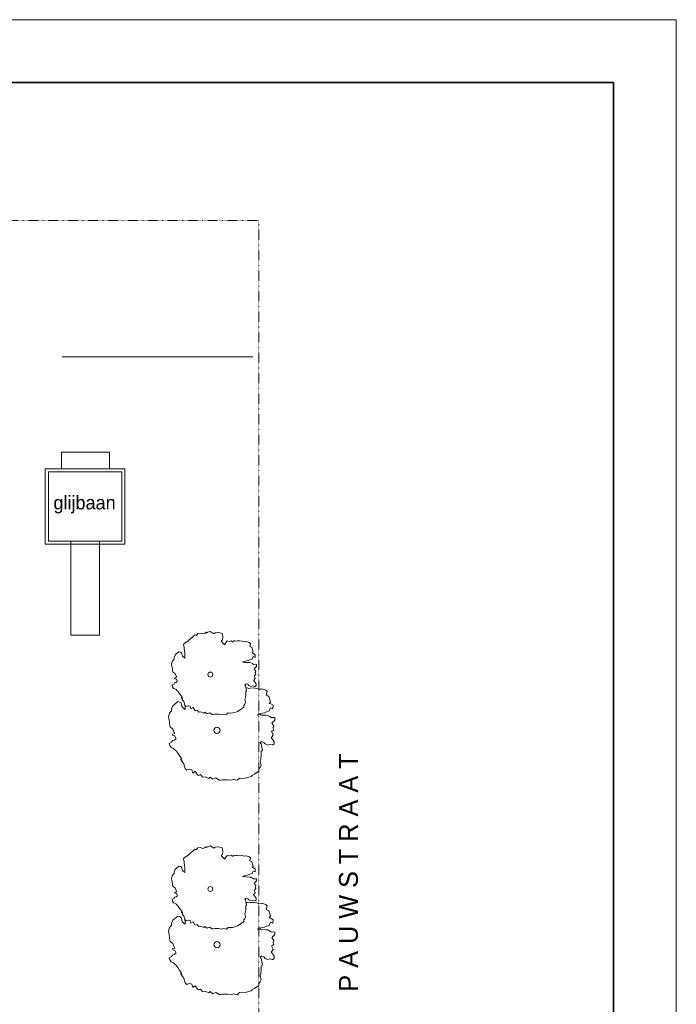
# Model space of a CAD drawing. Header units: millimetres. Extents: x 0 to 10560344, y -63228 to 177747.
# Tile 118 of 125: x 208008 to 228897, y 73591 to 104911. Entities that reach past the tile are written whole.
import ezdxf

# ---------------------------------------------------------------- set-up
doc = ezdxf.new("R2010")
doc.units = ezdxf.units.MM
doc.linetypes.add('DASHDOT', pattern=[25.4, 12.7, -6.35, 0, -6.35])
for name, color, linetype, lineweight in [('008', 8, 'Continuous', 9), ('035', 82, 'Continuous', 35), ('text008', 8, 'Continuous', 9)]:
    doc.layers.add(name, color=color, linetype=linetype, lineweight=lineweight)
doc.layers.add('xx HIDDEN', color=30, linetype='Continuous', lineweight=0, plot=False)
doc.styles.add('mvd', font='GOTHIC.TTF')

msp = doc.modelspace()

# ---------------------------------------------------------------- linework, layer by layer
at = {"layer": '008', "color": 7, "linetype": 'DASHDOT', "ltscale": 0.1}
for p, q in [((215612.7, 98521.7), (197962.6, 98521.7)), ((215612.7, 64087.4), (215612.7, 98521.7))]:
    msp.add_line(p, q, dxfattribs=at)
at = {"layer": '008', "color": 7}
for p, q in [((215260.1, 83653.2), (215211.2, 83645.8)), ((215301.1, 83636.8), (215260.1, 83653.2)), ((215350.3, 83645), (215301.1, 83636.8)), ((215448.7, 83653.2), (215350.3, 83645)), ((215555.4, 83636.8), (215448.7, 83653.2)), ((215629.2, 83612.2), (215555.4, 83636.8)), ((215711.2, 83628.6), (215686.6, 83620.4)), ((215834.2, 83587.6), (215711.2, 83628.6)), ((215686.6, 83620.4), (215629.2, 83612.2)), ((215883.5, 83546.5), (215834.2, 83587.6)), ((215850.7, 83431.7), (215883.5, 83546.5)), ((215932.7, 83382.5), (215850.7, 83431.7)), ((215981.9, 83210.2), (215932.7, 83382.5)), ((212881.2, 83087.1), (212840.2, 82988.7)), ((212930.5, 83128.1), (212881.2, 83087.1)), ((213037.1, 83218.4), (212930.5, 83128.1)), ((213094.5, 83202), (213037.1, 83218.4)), ((213143.7, 83177.4), (213094.5, 83202)), ((213176.5, 83037.9), (213143.7, 83177.4)), ((213266.8, 82964.1), (213176.5, 83037.9)), ((213265.5, 83107.6), (213266.8, 83029.7)), ((213266.8, 83029.7), (213266.8, 82964.1)), ((215940.9, 83161), (215981.9, 83210.2)), ((215998.3, 83152.8), (215940.9, 83161)), ((215940.9, 82923), (215990.1, 83021.5)), ((215990.1, 83021.5), (216063.9, 82988.7)), ((216072.1, 83103.5), (215998.3, 83152.8)), ((216063.9, 82988.7), (216072.1, 83103.5)), ((212774.6, 82857.4), (212741.8, 82734.4)), ((212741.8, 82734.4), (212758.2, 82627.7)), ((212840.2, 82923), (212774.6, 82857.4)), ((212840.2, 82988.7), (212840.2, 82923)), ((215580, 82816.4), (215629.2, 82832.8)), ((215588.2, 82791.8), (215580, 82816.4)), ((215662, 82808.2), (215588.2, 82791.8)), ((215629.2, 82832.8), (215727.6, 82849.2)), ((215694.8, 82791.8), (215662, 82808.2)), ((215842.5, 82783.6), (215694.8, 82791.8)), ((215727.6, 82849.2), (215793.2, 82865.6)), ((215793.2, 82865.6), (215858.9, 82898.4)), ((215899.9, 82775.4), (215842.5, 82783.6)), ((215858.9, 82898.4), (215940.9, 82923)), ((215965.5, 82742.6), (215899.9, 82775.4)), ((216006.5, 82709.7), (215965.5, 82742.6)), ((216072.1, 82717.9), (216006.5, 82709.7)), ((216121.3, 82709.7), (216072.1, 82717.9)), ((216121.3, 82627.7), (216121.3, 82709.7)), ((212758.2, 82627.7), (212774.6, 82545.7)), ((212774.6, 82545.7), (212782.8, 82447.2)), ((212782.8, 82447.2), (212799.2, 82414.4)), ((212799.2, 82414.4), (212881.2, 82340.6)), ((216031.1, 82529.3), (216072.1, 82578.5)), ((216088.5, 82447.2), (216031.1, 82529.3)), ((216063.9, 82389.8), (216080.3, 82398)), ((216096.7, 82324.2), (216063.9, 82389.8)), ((216072.1, 82578.5), (216121.3, 82627.7)), ((216080.3, 82398), (216088.5, 82447.2)), ((212946.9, 82201.1), (212864.8, 82184.7)), ((212864.8, 82184.7), (212881.2, 82143.7)), ((212881.2, 82340.6), (212922.2, 82242.1)), ((212881.2, 82143.7), (212938.7, 82127.3)), ((212922.2, 82242.1), (212946.9, 82201.1)), ((212938.7, 82127.3), (212971.5, 82061.6)), ((212971.5, 82061.6), (212971.5, 82028.8)), ((216006.5, 82061.6), (216072.1, 82168.3)), ((216031.1, 82045.2), (216006.5, 82061.6)), ((216022.9, 82274.9), (216063.9, 82291.3)), ((216072.1, 82168.3), (216022.9, 82274.9)), ((216063.9, 82291.3), (216096.7, 82324.2)), ((212840.2, 81930.4), (212766.4, 81889.4)), ((212766.4, 81889.4), (212782.8, 81823.7)), ((212782.8, 81823.7), (212823.8, 81758.1)), ((212823.8, 81758.1), (212823.8, 81758.1)), ((212823.8, 81758.1), (212823.8, 81758.1)), ((212823.8, 81758.1), (212905.8, 81725.3)), ((212864.8, 81979.6), (212840.2, 81930.4)), ((212922.2, 81996), (212864.8, 81979.6)), ((212971.5, 82028.8), (212922.2, 81996)), ((215662, 81905.8), (215703, 81946.8)), ((215686.6, 81872.9), (215662, 81905.8)), ((215727.6, 81659.6), (215686.6, 81872.9)), ((215703, 81946.8), (215776.8, 81922.2)), ((215776.8, 81922.2), (215817.8, 81872.9)), ((215817.8, 81872.9), (215899.9, 81831.9)), ((215899.9, 81831.9), (215957.3, 81856.5)), ((215957.3, 81856.5), (216039.3, 81840.1)), ((216104.9, 81946.8), (216031.1, 82045.2)), ((216039.3, 81840.1), (216063.9, 81840.1)), ((216063.9, 81840.1), (216104.9, 81872.9)), ((216104.9, 81872.9), (216104.9, 81946.8)), ((212905.8, 81725.3), (212922.2, 81708.9)), ((212922.2, 81708.9), (212963.3, 81667.8)), ((212963.3, 81667.8), (212996.1, 81643.2)), ((212996.1, 81643.2), (213004.3, 81618.6)), ((213004.3, 81618.6), (213037.1, 81577.6)), ((213037.1, 81577.6), (213086.3, 81512)), ((213086.3, 81512), (213160.1, 81413.5)), ((215678.4, 81388.9), (215694.8, 81520.2)), ((215694.8, 81635), (215727.6, 81659.6)), ((215694.8, 81520.2), (215694.8, 81635)), ((213160.1, 81413.5), (213119.1, 81372.5)), ((213119.1, 81372.5), (213160.1, 81372.5)), ((213160.1, 81372.5), (213176.5, 81356.1)), ((213176.5, 81356.1), (213160.1, 81323.3)), ((213160.1, 81323.3), (213192.9, 81282.3)), ((213192.9, 81282.3), (213225.8, 81241.2)), ((213225.8, 81241.2), (213275, 81093.6)), ((215612.8, 81077.2), (215653.8, 81126.4)), ((215653.8, 81126.4), (215686.6, 81192)), ((215662, 81331.5), (215678.4, 81388.9)), ((215686.6, 81192), (215662, 81331.5)), ((213275, 81093.6), (213324.2, 81044.4)), ((213324.2, 81044.4), (213398, 81069)), ((213398, 81069), (213488.2, 81052.6)), ((213488.2, 81052.6), (213512.9, 80945.9)), ((213512.9, 80945.9), (213594.9, 81003.3)), ((213594.9, 81003.3), (213668.7, 80888.5)), ((213668.7, 80888.5), (213693.3, 80872.1)), ((213693.3, 80872.1), (213758.9, 80896.7)), ((213758.9, 80896.7), (213824.6, 80814.6)), ((213824.6, 80814.6), (213906.6, 80831)), ((213906.6, 80831), (214021.4, 80773.6)), ((214021.4, 80773.6), (214070.6, 80814.6)), ((214070.6, 80814.6), (214152.7, 80749)), ((215178, 80781.8), (215301.1, 80814.6)), ((215301.1, 80814.6), (215374.9, 80839.3)), ((215374.9, 80839.3), (215399.5, 80872.1)), ((215399.5, 80872.1), (215473.3, 80913.1)), ((215473.3, 80913.1), (215612.8, 81011.5)), ((215612.8, 81011.5), (215612.8, 81077.2)), ((214152.7, 80749), (214251.1, 80790)), ((214251.1, 80790), (214357.7, 80724.4)), ((214357.7, 80724.4), (214390.6, 80724.4)), ((214390.6, 80724.4), (214456.2, 80732.6)), ((214456.2, 80732.6), (214546.4, 80732.6)), ((214546.4, 80732.6), (214620.2, 80732.6)), ((214620.2, 80732.6), (214718.7, 80716.2)), ((214718.7, 80716.2), (214825.3, 80740.8)), ((214825.3, 80740.8), (214923.7, 80716.2)), ((214923.7, 80716.2), (214997.6, 80781.8)), ((214997.6, 80781.8), (215096, 80773.6)), ((215096, 80773.6), (215178, 80781.8)), ((215260.1, 76833.3), (215211.2, 76825.9)), ((215301.1, 76816.9), (215260.1, 76833.3)), ((215350.3, 76825.1), (215301.1, 76816.9)), ((215448.7, 76833.3), (215350.3, 76825.1)), ((215555.4, 76816.9), (215448.7, 76833.3)), ((215629.2, 76792.3), (215555.4, 76816.9)), ((215686.6, 76800.5), (215629.2, 76792.3)), ((215711.2, 76808.7), (215686.6, 76800.5)), ((215834.2, 76767.7), (215711.2, 76808.7)), ((215883.5, 76726.6), (215834.2, 76767.7)), ((215850.7, 76611.8), (215883.5, 76726.6)), ((215932.7, 76562.6), (215850.7, 76611.8)), ((215981.9, 76390.3), (215932.7, 76562.6)), ((212881.2, 76267.2), (212840.2, 76168.8)), ((212840.2, 76168.8), (212840.2, 76103.1)), ((212930.5, 76308.2), (212881.2, 76267.2)), ((213037.1, 76398.5), (212930.5, 76308.2)), ((213094.5, 76382.1), (213037.1, 76398.5)), ((213143.7, 76357.5), (213094.5, 76382.1)), ((213176.5, 76218), (213143.7, 76357.5)), ((213266.8, 76144.2), (213176.5, 76218)), ((213265.5, 76287.7), (213266.8, 76209.8)), ((213266.8, 76209.8), (213266.8, 76144.2)), ((215940.9, 76341.1), (215981.9, 76390.3)), ((215998.3, 76332.9), (215940.9, 76341.1)), ((215940.9, 76103.1), (215990.1, 76201.6)), ((215990.1, 76201.6), (216063.9, 76168.8)), ((216072.1, 76283.6), (215998.3, 76332.9)), ((216063.9, 76168.8), (216072.1, 76283.6)), ((212774.6, 76037.5), (212741.8, 75914.5)), ((212741.8, 75914.5), (212758.2, 75807.8)), ((212758.2, 75807.8), (212774.6, 75725.8)), ((212840.2, 76103.1), (212774.6, 76037.5)), ((215580, 75996.5), (215629.2, 76012.9)), ((215588.2, 75971.9), (215580, 75996.5)), ((215662, 75988.3), (215588.2, 75971.9)), ((215629.2, 76012.9), (215727.6, 76029.3)), ((215694.8, 75971.9), (215662, 75988.3)), ((215842.5, 75963.7), (215694.8, 75971.9)), ((215727.6, 76029.3), (215793.2, 76045.7)), ((215793.2, 76045.7), (215858.9, 76078.5)), ((215899.9, 75955.5), (215842.5, 75963.7)), ((215858.9, 76078.5), (215940.9, 76103.1)), ((215965.5, 75922.7), (215899.9, 75955.5)), ((216006.5, 75889.8), (215965.5, 75922.7)), ((216072.1, 75898), (216006.5, 75889.8)), ((216121.3, 75889.8), (216072.1, 75898)), ((216072.1, 75758.6), (216121.3, 75807.8)), ((216121.3, 75807.8), (216121.3, 75889.8)), ((212774.6, 75725.8), (212782.8, 75627.3)), ((212782.8, 75627.3), (212799.2, 75594.5)), ((212799.2, 75594.5), (212881.2, 75520.7)), ((212881.2, 75520.7), (212922.2, 75422.2)), ((216031.1, 75709.4), (216072.1, 75758.6)), ((216088.5, 75627.3), (216031.1, 75709.4)), ((216063.9, 75569.9), (216080.3, 75578.1)), ((216096.7, 75504.3), (216063.9, 75569.9)), ((216063.9, 75471.4), (216096.7, 75504.3)), ((216080.3, 75578.1), (216088.5, 75627.3)), ((212946.9, 75381.2), (212864.8, 75364.8)), ((212864.8, 75364.8), (212881.2, 75323.8)), ((212922.2, 75176.1), (212864.8, 75159.7)), ((212881.2, 75323.8), (212938.7, 75307.4)), ((212922.2, 75422.2), (212946.9, 75381.2)), ((212971.5, 75208.9), (212922.2, 75176.1)), ((212938.7, 75307.4), (212971.5, 75241.7)), ((212971.5, 75241.7), (212971.5, 75208.9)), ((216006.5, 75241.7), (216072.1, 75348.4)), ((216031.1, 75225.3), (216006.5, 75241.7)), ((216022.9, 75455), (216063.9, 75471.4)), ((216072.1, 75348.4), (216022.9, 75455)), ((216104.9, 75126.9), (216031.1, 75225.3)), ((212840.2, 75110.5), (212766.4, 75069.5)), ((212766.4, 75069.5), (212782.8, 75003.8)), ((212782.8, 75003.8), (212823.8, 74938.2)), ((212823.8, 74938.2), (212823.8, 74938.2)), ((212823.8, 74938.2), (212823.8, 74938.2)), ((212823.8, 74938.2), (212905.8, 74905.4)), ((212864.8, 75159.7), (212840.2, 75110.5)), ((212905.8, 74905.4), (212922.2, 74889)), ((212922.2, 74889), (212963.3, 74848)), ((215662, 75085.9), (215703, 75126.9)), ((215686.6, 75053), (215662, 75085.9)), ((215727.6, 74839.7), (215686.6, 75053)), ((215703, 75126.9), (215776.8, 75102.3)), ((215776.8, 75102.3), (215817.8, 75053)), ((215817.8, 75053), (215899.9, 75012)), ((215899.9, 75012), (215957.3, 75036.6)), ((215957.3, 75036.6), (216039.3, 75020.2)), ((216039.3, 75020.2), (216063.9, 75020.2)), ((216063.9, 75020.2), (216104.9, 75053)), ((216104.9, 75053), (216104.9, 75126.9)), ((212963.3, 74848), (212996.1, 74823.3)), ((212996.1, 74823.3), (213004.3, 74798.7)), ((213004.3, 74798.7), (213037.1, 74757.7)), ((213037.1, 74757.7), (213086.3, 74692.1)), ((213086.3, 74692.1), (213160.1, 74593.6)), ((213160.1, 74593.6), (213119.1, 74552.6)), ((213119.1, 74552.6), (213160.1, 74552.6)), ((213160.1, 74552.6), (213176.5, 74536.2)), ((215662, 74511.6), (215678.4, 74569)), ((215678.4, 74569), (215694.8, 74700.3)), ((215694.8, 74815.1), (215727.6, 74839.7)), ((215694.8, 74700.3), (215694.8, 74815.1)), ((213176.5, 74536.2), (213160.1, 74503.4)), ((213160.1, 74503.4), (213192.9, 74462.4)), ((213192.9, 74462.4), (213225.8, 74421.3)), ((213225.8, 74421.3), (213275, 74273.7)), ((213275, 74273.7), (213324.2, 74224.5)), ((213324.2, 74224.5), (213398, 74249.1)), ((213398, 74249.1), (213488.2, 74232.7)), ((213488.2, 74232.7), (213512.9, 74126)), ((215612.8, 74257.3), (215653.8, 74306.5)), ((215612.8, 74191.6), (215612.8, 74257.3)), ((215653.8, 74306.5), (215686.6, 74372.1)), ((215686.6, 74372.1), (215662, 74511.6)), ((213512.9, 74126), (213594.9, 74183.4)), ((213594.9, 74183.4), (213668.7, 74068.6)), ((213668.7, 74068.6), (213693.3, 74052.2)), ((213693.3, 74052.2), (213758.9, 74076.8)), ((213758.9, 74076.8), (213824.6, 73994.7)), ((213824.6, 73994.7), (213906.6, 74011.2)), ((213906.6, 74011.2), (214021.4, 73953.7)), ((214021.4, 73953.7), (214070.6, 73994.7)), ((214070.6, 73994.7), (214152.7, 73929.1)), ((214152.7, 73929.1), (214251.1, 73970.1)), ((214251.1, 73970.1), (214357.7, 73904.5)), ((214718.7, 73896.3), (214825.3, 73920.9)), ((214825.3, 73920.9), (214923.7, 73896.3)), ((214923.7, 73896.3), (214997.6, 73961.9)), ((214997.6, 73961.9), (215096, 73953.7)), ((215096, 73953.7), (215178, 73961.9)), ((215178, 73961.9), (215301.1, 73994.7)), ((215301.1, 73994.7), (215374.9, 74019.4)), ((215374.9, 74019.4), (215399.5, 74052.2)), ((215399.5, 74052.2), (215473.3, 74093.2)), ((215473.3, 74093.2), (215612.8, 74191.6)), ((214357.7, 73904.5), (214390.6, 73904.5)), ((214390.6, 73904.5), (214456.2, 73912.7)), ((214456.2, 73912.7), (214546.4, 73912.7)), ((214546.4, 73912.7), (214620.2, 73912.7)), ((214620.2, 73912.7), (214718.7, 73896.3))]:
    msp.add_line(p, q, dxfattribs=at)
at = {"layer": '008', "color": 7, "ltscale": 0.025}
for points in [[(209334.5, 90627.8), (210864.9, 90627.8), (210864.9, 91154.2), (209334.5, 91154.2)], [(208821.8, 90627.8), (211356.7, 90627.8), (211356.7, 88224.6), (208821.8, 88224.6)], [(208921.8, 90527.8), (211256.7, 90527.8), (211256.7, 88324.6), (208921.8, 88324.6)], [(209634.3, 88324.6), (210544.2, 88324.6), (210544.2, 85336.8), (209634.3, 85336.8)]]:
    msp.add_lwpolyline(points, close=True, dxfattribs=at)
at = {"layer": '008', "color": 7}
for points in [[(212871.8, 83691.7), (212904.6, 83639.2), (212904.6, 83639.2), (212904.6, 83639.2), (212970.2, 83613), (212983.4, 83599.8), (213016.2, 83567), (213042.4, 83547.3), (213049, 83527.6), (213075.2, 83494.8), (213114.6, 83442.3), (213173.7, 83363.6), (213140.9, 83330.8), (213173.7, 83330.8), (213186.8, 83317.6), (213173.7, 83291.4), (213199.9, 83258.6), (213226.2, 83225.7), (213265.5, 83107.6), (213304.9, 83068.2), (213364, 83087.9), (213436.2, 83074.8), (213455.8, 82989.5), (213521.5, 83035.4), (213580.5, 82943.5), (213600.2, 82930.4), (213652.7, 82950.1), (213705.2, 82884.5), (213770.8, 82897.6), (213862.7, 82851.6), (213902.1, 82884.5), (213967.7, 82832), (214046.4, 82864.8), (214131.8, 82812.3), (214158, 82812.3), (214210.5, 82818.8), (214282.7, 82818.8), (214341.8, 82818.8), (214420.5, 82805.7), (214505.8, 82825.4), (214584.6, 82805.7), (214643.6, 82858.2), (214722.4, 82851.6), (214788, 82858.2), (214886.4, 82884.5), (214945.5, 82904.2), (214965.2, 82930.4), (215024.2, 82963.2), (215135.8, 83042), (215135.8, 83094.5), (215168.6, 83133.9), (215194.8, 83186.4), (215175.2, 83297.9), (215188.3, 83343.9), (215201.4, 83448.9), (215201.4, 83540.8), (215227.7, 83560.5), (215194.8, 83731.1), (215175.2, 83757.4), (215208, 83790.2), (215267, 83770.5), (215299.8, 83731.1), (215365.5, 83698.3), (215411.4, 83718), (215477, 83704.9), (215496.7, 83704.9), (215529.5, 83731.1), (215529.5, 83790.2), (215470.5, 83868.9), (215450.8, 83882.1), (215503.3, 83967.4), (215463.9, 84052.7), (215496.7, 84065.8), (215523, 84092.1), (215496.7, 84144.6), (215509.8, 84151.1), (215516.4, 84190.5), (215470.5, 84256.2), (215503.3, 84295.5), (215542.6, 84334.9), (215542.6, 84400.5), (215503.3, 84407.1), (215450.8, 84400.5), (215418, 84426.8), (215365.5, 84453), (215319.5, 84459.6), (215201.4, 84466.2), (215175.2, 84479.3), (215116.1, 84466.2), (215109.5, 84485.9), (215148.9, 84499), (215227.7, 84512.1), (215280.2, 84525.2), (215332.7, 84551.5), (215398.3, 84571.2), (215437.6, 84649.9), (215496.7, 84623.7), (215503.3, 84715.6), (215444.2, 84755), (215398.3, 84761.5), (215431.1, 84800.9), (215391.7, 84938.7), (215326.1, 84978.1), (215352.3, 85070), (215313, 85102.8), (215214.5, 85135.6), (215194.8, 85129), (215148.9, 85122.5), (215089.8, 85142.2), (215004.5, 85155.3), (214925.8, 85148.7), (214886.4, 85142.2), (214853.6, 85155.3), (214807.7, 85148.7), (214794.5, 85115.9), (214735.5, 85155.3), (214683, 85135.6), (214604.2, 85148.7), (214518.9, 85030.6), (214492.7, 85070), (214473, 85076.5), (214420.5, 85155.3), (214459.9, 85181.6), (214473, 85286.6), (214446.7, 85385), (214341.8, 85417.8), (214230.2, 85411.3), (214184.3, 85378.4), (214131.8, 85404.7), (214066.1, 85450.6), (213987.4, 85424.4), (213967.7, 85398.1), (213941.5, 85424.4), (213889, 85385), (213823.3, 85371.9), (213764.3, 85398.1), (213672.4, 85385), (213633, 85325.9), (213606.8, 85332.5), (213574, 85339.1), (213534.6, 85299.7), (213501.8, 85273.4), (213429.6, 85214.4), (213377.1, 85161.9), (213357.4, 85142.2), (213245.9, 85076.5), (213219.6, 85037.2), (213239.3, 84945.3), (213252.4, 84800.9), (213259, 84781.2), (213259, 84728.7), (213259, 84656.5), (213259, 84604), (213186.8, 84663.1), (213160.5, 84774.6), (213121.2, 84794.3), (213075.2, 84807.5), (212989.9, 84735.3), (212950.6, 84702.4), (212917.7, 84623.7), (212917.7, 84571.2), (212865.2, 84518.7), (212839, 84420.2), (212852.1, 84334.9), (212865.2, 84269.3), (212871.8, 84190.5), (212884.9, 84164.3), (212950.6, 84105.2), (212983.4, 84026.4), (213003.1, 83993.6), (212937.4, 83980.5), (212950.6, 83947.7), (212996.5, 83934.6), (213022.7, 83882.1), (213022.7, 83855.8), (212983.4, 83829.6), (212937.4, 83816.4), (212917.7, 83777), (212858.7, 83744.2), (212871.8, 83691.7)], [(212871.8, 76871.8), (212904.6, 76819.3), (212904.6, 76819.3), (212904.6, 76819.3), (212970.2, 76793.1), (212983.4, 76779.9), (213016.2, 76747.1), (213042.4, 76727.4), (213049, 76707.8), (213075.2, 76674.9), (213114.6, 76622.4), (213173.7, 76543.7), (213140.9, 76510.9), (213173.7, 76510.9), (213186.8, 76497.7), (213173.7, 76471.5), (213199.9, 76438.7), (213226.2, 76405.8), (213265.5, 76287.7), (213304.9, 76248.3), (213364, 76268), (213436.2, 76254.9), (213455.8, 76169.6), (213521.5, 76215.5), (213580.5, 76123.6), (213600.2, 76110.5), (213652.7, 76130.2), (213705.2, 76064.6), (213770.8, 76077.7), (213862.7, 76031.8), (213902.1, 76064.6), (213967.7, 76012.1), (214046.4, 76044.9), (214131.8, 75992.4), (214158, 75992.4), (214210.5, 75998.9), (214282.7, 75998.9), (214341.8, 75998.9), (214420.5, 75985.8), (214505.8, 76005.5), (214584.6, 75985.8), (214643.6, 76038.3), (214722.4, 76031.8), (214788, 76038.3), (214886.4, 76064.6), (214945.5, 76084.3), (214965.2, 76110.5), (215024.2, 76143.3), (215135.8, 76222.1), (215135.8, 76274.6), (215168.6, 76314), (215194.8, 76366.5), (215175.2, 76478), (215188.3, 76524), (215201.4, 76629), (215201.4, 76720.9), (215227.7, 76740.6), (215194.8, 76911.2), (215175.2, 76937.5), (215208, 76970.3), (215267, 76950.6), (215299.8, 76911.2), (215365.5, 76878.4), (215411.4, 76898.1), (215477, 76885), (215496.7, 76885), (215529.5, 76911.2), (215529.5, 76970.3), (215470.5, 77049), (215450.8, 77062.2), (215503.3, 77147.5), (215463.9, 77232.8), (215496.7, 77245.9), (215523, 77272.2), (215496.7, 77324.7), (215509.8, 77331.2), (215516.4, 77370.6), (215470.5, 77436.3), (215503.3, 77475.6), (215542.6, 77515), (215542.6, 77580.6), (215503.3, 77587.2), (215450.8, 77580.6), (215418, 77606.9), (215365.5, 77633.2), (215319.5, 77639.7), (215201.4, 77646.3), (215175.2, 77659.4), (215116.1, 77646.3), (215109.5, 77666), (215148.9, 77679.1), (215227.7, 77692.2), (215280.2, 77705.3), (215332.7, 77731.6), (215398.3, 77751.3), (215437.6, 77830), (215496.7, 77803.8), (215503.3, 77895.7), (215444.2, 77935.1), (215398.3, 77941.6), (215431.1, 77981), (215391.7, 78118.8), (215326.1, 78158.2), (215352.3, 78250.1), (215313, 78282.9), (215214.5, 78315.7), (215194.8, 78309.2), (215148.9, 78302.6), (215089.8, 78322.3), (215004.5, 78335.4), (214925.8, 78328.8), (214886.4, 78322.3), (214853.6, 78335.4), (214807.7, 78328.8), (214794.5, 78296), (214735.5, 78335.4), (214683, 78315.7), (214604.2, 78328.8), (214518.9, 78210.7), (214492.7, 78250.1), (214473, 78256.6), (214420.5, 78335.4), (214459.9, 78361.7), (214473, 78466.7), (214446.7, 78565.1), (214341.8, 78597.9), (214230.2, 78591.4), (214184.3, 78558.6), (214131.8, 78584.8), (214066.1, 78630.7), (213987.4, 78604.5), (213967.7, 78578.2), (213941.5, 78604.5), (213889, 78565.1), (213823.3, 78552), (213764.3, 78578.2), (213672.4, 78565.1), (213633, 78506), (213606.8, 78512.6), (213574, 78519.2), (213534.6, 78479.8), (213501.8, 78453.5), (213429.6, 78394.5), (213377.1, 78342), (213357.4, 78322.3), (213245.9, 78256.6), (213219.6, 78217.3), (213239.3, 78125.4), (213252.4, 77981), (213259, 77961.3), (213259, 77908.8), (213259, 77836.6), (213259, 77784.1), (213186.8, 77843.2), (213160.5, 77954.7), (213121.2, 77974.4), (213075.2, 77987.6), (212989.9, 77915.4), (212950.6, 77882.5), (212917.7, 77803.8), (212917.7, 77751.3), (212865.2, 77698.8), (212839, 77600.3), (212852.1, 77515), (212865.2, 77449.4), (212871.8, 77370.6), (212884.9, 77344.4), (212950.6, 77285.3), (212983.4, 77206.5), (213003.1, 77173.7), (212937.4, 77160.6), (212950.6, 77127.8), (212996.5, 77114.7), (213022.7, 77062.2), (213022.7, 77035.9), (212983.4, 77009.7), (212937.4, 76996.5), (212917.7, 76957.2), (212858.7, 76924.3), (212871.8, 76871.8)]]:
    msp.add_lwpolyline(points, dxfattribs=at)
for centre, radius in [((214072.7, 84079), 79.3), ((214283.9, 82307.8), 99.1), ((214072.7, 77259.1), 79.3), ((214283.9, 75487.9), 99.1)]:
    msp.add_circle(centre, radius, dxfattribs=at)
at = {"layer": '035'}
msp.add_lwpolyline([(226896.6, 55859.4), (226896.6, 102910.9), (146896.6, 102910.9), (146896.6, 47510.9), (179740.2, 47510.9)], dxfattribs=at)
at = {"layer": 'xx HIDDEN', "color": 7, "ltscale": 0.025}
msp.add_line((209361.6, 94191.7), (215429.8, 94191.7), dxfattribs=at)
at = {"layer": 'xx HIDDEN'}
msp.add_lwpolyline([(144896.6, 104910.9), (144896.6, 45510.9), (228896.6, 45510.9), (228896.6, 104910.9)], close=True, dxfattribs=at)

# ---------------------------------------------------------------- texts
at = {"layer": 'text008', "color": 7, "insert": (209080.9, 89764), "char_height": 429.59, "attachment_point": 1, "line_spacing_factor": 0.8, "style": 'mvd'}
msp.add_mtext('glijbaan', dxfattribs=at)
at = {"layer": 'text008', "color": 1, "insert": (218166.4, 67976.5), "char_height": 600, "attachment_point": 1, "rotation": 90, "line_spacing_factor": 0.8, "style": 'mvd'}
msp.add_mtext('A D R I A A N     P A U W S T R A A T', dxfattribs=at)

doc.saveas('drawing.dxf')
